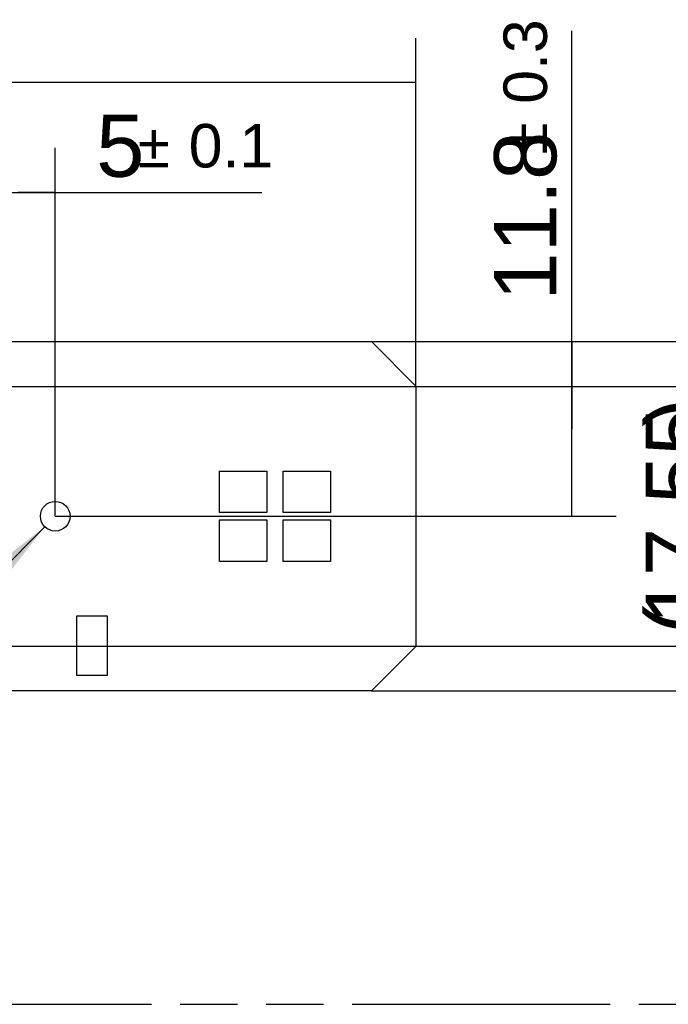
# Model space of a CAD drawing. Header units: millimetres. Extents: x 0 to 210, y 0 to 297.
# Tile 13 of 32: x 116 to 138, y 133 to 166. Entities that reach past the tile are written whole.
import ezdxf
from ezdxf.enums import TextEntityAlignment as Align

# ---------------------------------------------------------------- set-up
doc = ezdxf.new("R2010")
doc.units = ezdxf.units.MM
doc.header["$LTSCALE"] = 19.36
doc.linetypes.add('PHANTOM', pattern=[0.8, 0.45, -0.05, 0.1, -0.05, 0.1, -0.05])
doc.layers.get('0').update_dxf_attribs({"linetype": 'CONTINUOUS'})
doc.layers.add('DEFAULT_3', color=7, linetype='PHANTOM')
doc.layers.add('Z_DIM_2D', color=7, linetype='CONTINUOUS')
doc.styles.add('TEXTSTYLE_3', font='helveticaneueltw1g-ltcn.otf')
doc.styles.add('TEXTSTYLE_4', font='gdt', dxfattribs={"width": 0.7})
doc.dimstyles.new('DIMSTYLE_3', dxfattribs={"dimtxt": 2.1, "dimasz": 3.5, "dimexe": 1.5, "dimexo": 0, "dimgap": 0.525, "dimtad": 1, "dimdec": 3, "dimlfac": 2, "dimdsep": 46, "dimtxsty": 'TEXTSTYLE_3', "dimblk": '_FILLED', "dimblk1": '_FILLED', "dimblk2": '_FILLED', "dimcen": 0.09, "dimclrt": 5, "dimazin": 2, "dimtol": 1, "dimtp": 0.4, "dimtm": 0.4, "dimtfac": 1, "dimtdec": 3, "dimtofl": 0, "dimtmove": 0, "dimatfit": 3, "dimldrblk": '_FILLED', "dimfxl": 0, "dimtolj": 1, "dimarcsym": 0})
doc.dimstyles.new('DIMSTYLE_4', dxfattribs={"dimtxt": 2.1, "dimasz": 3.5, "dimexe": 1.5, "dimexo": 0, "dimgap": 0.525, "dimtad": 1, "dimdec": 3, "dimlfac": 2, "dimdsep": 46, "dimtxsty": 'TEXTSTYLE_3', "dimblk": '_FILLED', "dimblk1": '_FILLED', "dimblk2": '_FILLED', "dimcen": 0.09, "dimclrt": 5, "dimazin": 2, "dimtol": 1, "dimtp": 0.3, "dimtm": 0.3, "dimtfac": 1, "dimtdec": 3, "dimtofl": 0, "dimtmove": 0, "dimatfit": 3, "dimldrblk": '_FILLED', "dimfxl": 0, "dimtolj": 1, "dimarcsym": 0})
doc.dimstyles.new('DIMSTYLE_5', dxfattribs={"dimtxt": 2.1, "dimasz": 3.5, "dimexe": 1.5, "dimexo": 0, "dimgap": 0.525, "dimtad": 1, "dimdec": 3, "dimlfac": 2, "dimdsep": 46, "dimtxsty": 'TEXTSTYLE_3', "dimblk": '_FILLED', "dimblk1": '_FILLED', "dimblk2": '_FILLED', "dimcen": 0.09, "dimclrt": 5, "dimazin": 2, "dimtol": 1, "dimtp": 0.1, "dimtm": 0.1, "dimtfac": 1, "dimtdec": 3, "dimtofl": 0, "dimtmove": 0, "dimatfit": 3, "dimldrblk": '_FILLED', "dimfxl": 0, "dimtolj": 1, "dimarcsym": 0})
doc.dimstyles.new('DIMSTYLE_6', dxfattribs={"dimtxt": 2.1, "dimasz": 3.5, "dimexe": 1.5, "dimexo": 0, "dimtad": 1, "dimdec": 3, "dimlfac": 2, "dimdsep": 46, "dimtxsty": 'TEXTSTYLE_3', "dimblk": '_FILLED', "dimblk1": '_FILLED', "dimblk2": '_FILLED', "dimcen": 0.09, "dimclrt": 5, "dimazin": 2, "dimtol": 1, "dimtp": 0.1, "dimtm": 0.1, "dimtfac": 1, "dimtdec": 3, "dimtofl": 0, "dimtmove": 0, "dimatfit": 1, "dimldrblk": '_FILLED', "dimfxl": 0, "dimtolj": 1, "dimarcsym": 0})
doc.dimstyles.new('DIMSTYLE_8', dxfattribs={"dimtxt": 2.1, "dimasz": 3.5, "dimexe": 1.5, "dimexo": 0, "dimgap": 0.525, "dimtad": 1, "dimlfac": 2, "dimdsep": 46, "dimtxsty": 'TEXTSTYLE_3', "dimblk": '_FILLED', "dimblk1": '_FILLED', "dimblk2": '_FILLED', "dimcen": 0.09, "dimclrt": 5, "dimazin": 2, "dimtp": 0.2, "dimtm": 0.2, "dimtfac": 1, "dimtofl": 0, "dimtmove": 0, "dimatfit": 3, "dimldrblk": '_FILLED', "dimfxl": 0, "dimtolj": 1, "dimarcsym": 0})

# ---------------------------------------------------------------- blocks, each defined once
blk = doc.blocks.new('*D4')
at = {"layer": 'Z_DIM_2D', "color": 2, "linetype": 'Continuous', "transparency": 16777216}
for p, q in [((60.217, 153.574), (60.217, 165.333)), ((129.717, 153.574), (129.717, 165.333)), ((60.217, 163.833), (94.967, 163.833)), ((129.717, 163.833), (94.967, 163.833))]:
    blk.add_line(p, q, dxfattribs=at)
at = {"layer": 'Z_DIM_2D', "color": 5, "linetype": 'Continuous', "transparency": 16777216}
for s, height, style, p in [('139', 2.1, 'TEXTSTYLE_3', (92.876, 164.358)), ('`', 1.47, 'TEXTSTYLE_4', (95.849, 164.673)), ('0.4', 1.47, 'TEXTSTYLE_3', (97.94, 164.673))]:
    blk.add_text(s, height=height, dxfattribs=dict(at, style=style)).set_placement(p, align=Align.CENTER)
blk = doc.blocks.new('_FILLED')
at = {"color": 0, "linetype": 'ByBlock'}
blk.add_solid([(0, 0), (-1, 0.125), (-1, -0.125)], dxfattribs=at)
blk = doc.blocks.new('_NONE')
blk = doc.blocks.new('*D5')
at = {"layer": 'Z_DIM_2D', "color": 2, "linetype": 'Continuous', "transparency": 16777216}
for p, q in [((128.217, 155.074), (146.71, 155.074)), ((145.21, 155.074), (145.21, 149.174)), ((145.21, 143.274), (145.21, 149.174)), ((128.217, 143.274), (146.71, 143.274))]:
    blk.add_line(p, q, dxfattribs=at)
at = {"layer": 'Z_DIM_2D', "color": 5, "linetype": 'Continuous', "transparency": 16777216}
for s, height, style, p in [('0.4', 1.47, 'TEXTSTYLE_3', (144.37, 152.5)), ('`', 1.47, 'TEXTSTYLE_4', (144.37, 150.408)), ('23.6', 2.1, 'TEXTSTYLE_3', (144.685, 147.082))]:
    blk.add_text(s, height=height, rotation=90, dxfattribs=dict(at, style=style)).set_placement(p, align=Align.CENTER)
blk = doc.blocks.new('*D9')
at = {"layer": 'Z_DIM_2D', "color": 2, "linetype": 'Continuous', "transparency": 16777216}
for p, q in [((115.042, 149.174), (115.042, 161.62)), ((117.542, 149.174), (117.542, 161.62)), ((115.042, 160.12), (116.292, 160.12)), ((117.542, 160.12), (116.292, 160.12)), ((116.292, 160.12), (124.517, 160.12))]:
    blk.add_line(p, q, dxfattribs=at)
at = {"layer": 'Z_DIM_2D', "color": 5, "linetype": 'Continuous', "transparency": 16777216}
for s, height, style, p in [('5', 2.1, 'TEXTSTYLE_3', (118.924, 160.645)), ('`', 1.47, 'TEXTSTYLE_4', (120.334, 160.96)), ('0.1', 1.47, 'TEXTSTYLE_3', (122.049, 160.96))]:
    blk.add_text(s, height=height, dxfattribs=dict(at, style=style)).set_placement(p)
blk = doc.blocks.new('*D10')
at = {"layer": 'Z_DIM_2D', "color": 2, "linetype": 'Continuous', "transparency": 16777216}
blk.add_line((117.189, 148.819), (103.291, 134.866), dxfattribs=at)
at = {"layer": 'Z_DIM_2D', "color": 2, "linetype": 'Continuous', "transparency": 16777216, "xscale": 3.5, "yscale": 3.5, "zscale": 3.5, "rotation": 45.1140438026}
blk.add_blockref('_FILLED', (117.189, 148.819), dxfattribs=at)
at = {"layer": 'Z_DIM_2D', "color": 5, "linetype": 'Continuous', "transparency": 16777216}
for s, height, style, p in [('0.1', 1.47, 'TEXTSTYLE_3', (108.619, 141.406)), ('`', 1.47, 'TEXTSTYLE_4', (106.878, 139.657)), ('2', 2.1, 'TEXTSTYLE_3', (105.89, 138.219)), ('n', 2.1, 'TEXTSTYLE_4', (104.895, 137.22))]:
    blk.add_text(s, height=height, rotation=45.114, dxfattribs=dict(at, style=style)).set_placement(p, align=Align.RIGHT)
blk = doc.blocks.new('*D16')
at = {"layer": 'Z_DIM_2D', "color": 2, "linetype": 'Continuous', "transparency": 16777216}
for p, q in [((134.988, 152.124), (134.988, 165.58)), ((128.217, 155.074), (136.488, 155.074)), ((134.988, 155.074), (134.988, 152.124)), ((134.988, 149.174), (134.988, 152.124)), ((117.542, 149.174), (136.488, 149.174))]:
    blk.add_line(p, q, dxfattribs=at)
at = {"layer": 'Z_DIM_2D', "color": 5, "linetype": 'Continuous', "transparency": 16777216}
for s, height, style, p in [('0.3', 1.47, 'TEXTSTYLE_3', (134.148, 163.112)), ('`', 1.47, 'TEXTSTYLE_4', (134.148, 161.397)), ('11.8', 2.1, 'TEXTSTYLE_3', (134.463, 156.46))]:
    blk.add_text(s, height=height, rotation=90, dxfattribs=dict(at, style=style)).set_placement(p)
blk = doc.blocks.new('*D17')
at = {"layer": 'Z_DIM_2D', "color": 2, "linetype": 'Continuous', "transparency": 16777216}
for p, q in [((114.042, 153.561), (141.608, 153.561)), ((140.108, 153.561), (140.108, 149.174)), ((140.108, 144.786), (140.108, 149.174)), ((114.042, 144.786), (141.608, 144.786))]:
    blk.add_line(p, q, dxfattribs=at)
at = {"layer": 'Z_DIM_2D', "color": 5, "linetype": 'Continuous', "transparency": 16777216, "style": 'TEXTSTYLE_3'}
for s, p in [(')', (139.583, 152.684)), ('17.55', (139.583, 149.185)), ('(', (139.583, 145.675))]:
    blk.add_text(s, height=2.1, rotation=90, dxfattribs=at).set_placement(p, align=Align.CENTER)

msp = doc.modelspace()

# ---------------------------------------------------------------- linework, layer by layer
at = {"color": 7, "linetype": 'Continuous'}
for p, q in [((61.717147, 155.073721), (128.217147, 155.073721)), ((129.717147, 153.573721), (128.217147, 155.073721)), ((129.717147, 153.573721), (129.717147, 144.773721)), ((123.092147, 150.698721), (124.692147, 150.698721)), ((123.092147, 149.298721), (123.092147, 150.698721)), ((124.692147, 150.698721), (124.692147, 149.298721)), ((125.242147, 150.698721), (126.842147, 150.698721)), ((125.242147, 149.298721), (125.242147, 150.698721)), ((126.842147, 150.698721), (126.842147, 149.298721)), ((124.692147, 149.298721), (123.092147, 149.298721)), ((126.842147, 149.298721), (125.242147, 149.298721)), ((123.092147, 149.048721), (124.692147, 149.048721)), ((123.092147, 147.648721), (123.092147, 149.048721)), ((124.692147, 149.048721), (124.692147, 147.648721)), ((125.242147, 149.048721), (126.842147, 149.048721)), ((125.242147, 147.648721), (125.242147, 149.048721)), ((126.842147, 149.048721), (126.842147, 147.648721)), ((124.692147, 147.648721), (123.092147, 147.648721)), ((126.842147, 147.648721), (125.242147, 147.648721)), ((118.267147, 145.811221), (119.292147, 145.811221)), ((118.267147, 143.786221), (118.267147, 145.811221)), ((119.292147, 145.811221), (119.292147, 143.786221)), ((128.217147, 143.273721), (129.717147, 144.773721)), ((119.292147, 143.786221), (118.267147, 143.786221)), ((128.217147, 143.273721), (61.717147, 143.273721))]:
    msp.add_line(p, q, dxfattribs=at)
msp.add_circle((117.542147, 149.173721), 0.5, dxfattribs=at)
at = {"layer": 'DEFAULT_3', "color": 91, "linetype": 'PHANTOM', "true_color": 0x80ff80}
msp.add_line((50.128636, 132.68), (150.128636, 132.68), dxfattribs=at)

# ---------------------------------------------------------------- dimensions: what is measured, and where the dimension line sits
at = {"layer": 'Z_DIM_2D', "color": 2, "linetype": 'Continuous'}
for base, p1, p2, dimstyle, picture, middle in [((129.717147, 163.833178), (60.217147, 153.573721), (129.717147, 153.573721), 'DIMSTYLE_3', '*D4', (94.967147, 163.833178)), ((117.542147, 160.119833), (115.042147, 149.173721), (117.542147, 149.173721), 'DIMSTYLE_5', '*D9', (121.720511, 160.119833))]:
    dim = msp.add_linear_dim(base=base, p1=p1, p2=p2, dimstyle=dimstyle, override={"dimblk1": 'NONE', "dimblk2": 'NONE', "dimsah": 1}, dxfattribs=at)
    dim.commit()
    dim.dimension.update_dxf_attribs({"geometry": picture, "text_midpoint": middle, "dimtype": 160})
for base, p2, dimstyle, picture, middle in [((134.988391, 149.173721), (117.542147, 149.173721), 'DIMSTYLE_4', '*D16', (134.988391, 161.020343)), ((145.210067, 143.273721), (128.217147, 143.273721), 'DIMSTYLE_3', '*D5', (145.210067, 149.173721))]:
    dim = msp.add_linear_dim(base=base, p1=(128.217147, 155.073721), p2=p2, angle=270, dimstyle=dimstyle, override={"dimblk1": 'NONE', "dimblk2": 'NONE', "dimsah": 1}, dxfattribs=at)
    dim.commit()
    dim.dimension.update_dxf_attribs({"geometry": picture, "text_midpoint": middle, "dimtype": 160})
dim = msp.add_linear_dim(base=(140.108464, 144.786221), p1=(114.042147, 153.561221), p2=(114.042147, 144.786221), angle=270, text='(<>)', dimstyle='DIMSTYLE_8', override={"dimblk1": 'NONE', "dimblk2": 'NONE', "dimsah": 1}, dxfattribs=at)
dim.commit()
dim.dimension.update_dxf_attribs({"geometry": '*D17', "text_midpoint": (140.108464, 149.173721), "dimtype": 160})
dim = msp.add_diameter_dim_2p(p1=(117.189298, 148.819464), p2=(117.894996, 149.527977), text='%%c<>', dimstyle='DIMSTYLE_6', override={"dimpost": '<>'}, dxfattribs=at)
dim.commit()
dim.dimension.update_dxf_attribs({"geometry": '*D10', "text_midpoint": (105.025338, 138.839705), "dimtype": 163})

doc.saveas('drawing.dxf')
